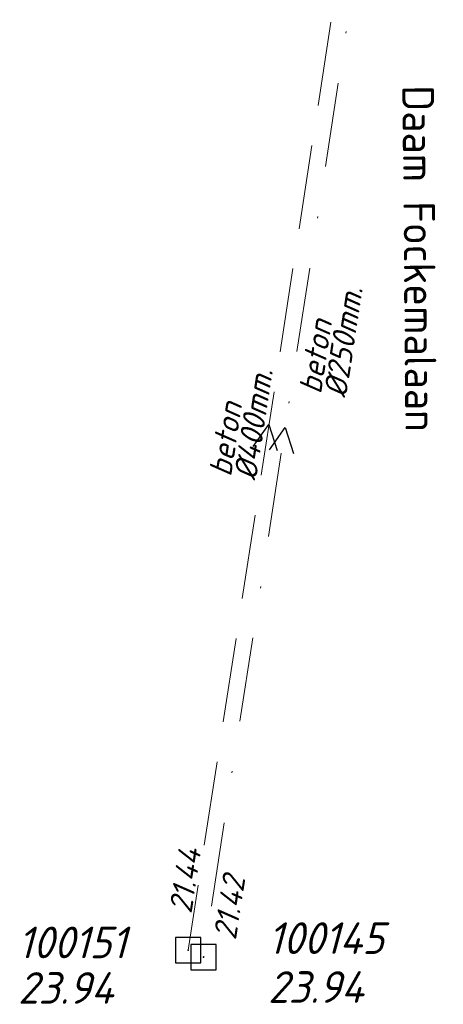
# Model space of a CAD drawing. Header units: metres. Extents: x 152202 to 157341, y 461610 to 468701.
# Tile 2 of 238: x 152874 to 152899, y 461858 to 461916. Entities that reach past the tile are written whole.
import ezdxf
from ezdxf.enums import TextEntityAlignment as Align

# ---------------------------------------------------------------- set-up
doc = ezdxf.new("R2010")
doc.units = ezdxf.units.M
doc.header["$PDMODE"] = 64
doc.header["$PDSIZE"] = 1.5
doc.linetypes.add('RI-HWA', pattern=[7.4, 5, -2.4])
doc.linetypes.add('RI-VWA', pattern=[11, 5, -3, 0, -3])
doc.layers.get('0').update_dxf_attribs({"linetype": 'CONTINUOUS'})
for name, color, linetype, lineweight in [('B-OI-RI-HWA-BOB-T18', 150, 'CONTINUOUS', 18), ('B-OI-RI-HWA-MATERIAAL-T18', 150, 'CONTINUOUS', 18), ('B-OI-RI-HWA-PUTDEKSELHOOGTE-T25', 150, 'CONTINUOUS', 25), ('B-OI-RI-HWA-PUTNUMMER-T25', 150, 'CONTINUOUS', 25), ('B-OI-RI-HWA_DIAMETER-T18', 150, 'CONTINUOUS', 18), ('B-OI-RI-HWA_RIOOLPUT-S', 150, 'CONTINUOUS', 25), ('B-OI-RI-HWA_TRANSPORTLEIDING-G', 150, 'RI-HWA', 18), ('B-OI-RI-STROOMRICHTING-S', 252, 'CONTINUOUS', 25), ('B-OI-RI-VWA-BOB-T18', 34, 'CONTINUOUS', 18), ('B-OI-RI-VWA-DIAMETER-T18', 34, 'CONTINUOUS', 18), ('B-OI-RI-VWA-MATERIAAL-T18', 34, 'CONTINUOUS', 18), ('B-OI-RI-VWA_PUTDEKSELHOOGTE-T25', 34, 'CONTINUOUS', 25), ('B-OI-RI-VWA_PUTNUMMER-T25', 34, 'CONTINUOUS', 25), ('B-OI-RI-VWA_RIOOLPUT-S', 34, 'CONTINUOUS', 25), ('B-OI-RI-VWA_TRANSPORTLEIDING-G', 34, 'RI-VWA', 18), ('B-RO-OG-TOPOGRAFIE-T18', 2, 'CONTINUOUS', 18)]:
    doc.layers.add(name, color=color, linetype=linetype, lineweight=lineweight)
doc.styles.add('NLCS-ISO-M200-T18', font='NLCS-ISO.ttf', dxfattribs={"height": 360})
doc.styles.add('NLCS-ISO-M750-T18_CURSIEF', font='NLCS-ISO.ttf', dxfattribs={"oblique": 15, "height": 1.35})
doc.styles.add('NLCS-ISO-M750-T25_CURSIEF', font='NLCS-ISO.ttf', dxfattribs={"oblique": 15, "height": 1.875})

# ---------------------------------------------------------------- blocks, each defined once
blk = doc.blocks.new('ACMAP_ANN_TEMPLATE_hwa-diam')
at = {"style": 'NLCS-ISO-M750-T18_CURSIEF', "oblique": 15}
blk.add_attdef('hwa-diam', (-3.7, -1.3), '', height=1.35, dxfattribs=at)
blk = doc.blocks.new('ACMAP_ANN_TEMPLATE_hwa-materiaal')
at = {"style": 'NLCS-ISO-M750-T18_CURSIEF', "oblique": 15}
blk.add_attdef('hwa-mat', (-3.7, 0.2), '', height=1.35, dxfattribs=at)
blk = doc.blocks.new('ACMAP_ANN_TEMPLATE_hwa-nap-r')
at = {"style": 'NLCS-ISO-M750-T18_CURSIEF', "oblique": 15}
blk.add_attdef('hwa-nap-r', (-5.6, 0.2), '', height=1.35, dxfattribs=at)
blk = doc.blocks.new('ACMAP_ANN_TEMPLATE_vwa-diam')
at = {"style": 'NLCS-ISO-M750-T18_CURSIEF', "oblique": 15}
blk.add_attdef('vwa-diam', (0.3, -1.3), '', height=1.35, dxfattribs=at)
blk = doc.blocks.new('ACMAP_ANN_TEMPLATE_vwa-materiaal')
at = {"style": 'NLCS-ISO-M750-T18_CURSIEF', "oblique": 15}
blk.add_attdef('vwa-mat', (0.3, 0.2), '', height=1.35, dxfattribs=at)
blk = doc.blocks.new('ACMAP_ANN_TEMPLATE_vwa-nap-r')
at = {"style": 'NLCS-ISO-M750-T18_CURSIEF', "oblique": 15}
blk.add_attdef('vwa-nap-r', (-5.6, 0.2), '', height=1.35, dxfattribs=at)
blk = doc.blocks.new('ACMAP_ANN_TEMPLATE_hwa-puth')
at = {"color": 0, "linetype": 'ByBlock', "style": 'NLCS-ISO-M750-T25_CURSIEF', "oblique": 15}
blk.add_attdef('hwa-puth', (-9, -6.8), '', height=1.875, dxfattribs=at)
blk = doc.blocks.new('ACMAP_ANN_TEMPLATE_hwa-putnr')
at = {"color": 0, "linetype": 'ByBlock', "style": 'NLCS-ISO-M750-T25_CURSIEF', "oblique": 15}
blk.add_attdef('hwa-putnr', (-9, -4.1), '', height=1.875, dxfattribs=at)
blk = doc.blocks.new('ACMAP_ANN_TEMPLATE_vwa-puth')
at = {"style": 'NLCS-ISO-M750-T25_CURSIEF', "oblique": 15}
blk.add_attdef('vwa-puth', (-3, 5), '', height=1.875, dxfattribs=at)
blk = doc.blocks.new('ACMAP_ANN_TEMPLATE_vwa-putnr')
at = {"style": 'NLCS-ISO-M750-T25_CURSIEF', "oblique": 15}
blk.add_attdef('vaw-putnr', (-3, 7.9), '', height=1.875, dxfattribs=at)

msp = doc.modelspace()

# ---------------------------------------------------------------- linework, layer by layer
at = {"layer": 'B-OI-RI-HWA_RIOOLPUT-S', "transparency": 33554623}
msp.add_point((152883.63, 461861.13), dxfattribs=at)
at = {"layer": 'B-OI-RI-HWA_TRANSPORTLEIDING-G', "transparency": 33554623}
msp.add_line((152893.23, 461923.5), (152883.63, 461861.13), dxfattribs=at)
at = {"layer": 'B-OI-RI-STROOMRICHTING-S', "transparency": 33554623}
for points in [[(152887.5, 461891), (152888.43, 461892.32), (152888.92, 461890.78)], [(152888.46, 461890.81), (152889.39, 461892.13), (152889.88, 461890.59)]]:
    msp.add_lwpolyline(points, dxfattribs=at)
at = {"layer": 'B-OI-RI-VWA_RIOOLPUT-S', "transparency": 33554623}
msp.add_point((152884.55, 461860.72), dxfattribs=at)
at = {"layer": 'B-OI-RI-VWA_TRANSPORTLEIDING-G', "transparency": 33554623}
msp.add_line((152894.23, 461923.53), (152884.55, 461860.72), dxfattribs=at)

# ---------------------------------------------------------------- block references
at = {"layer": 'B-OI-RI-HWA-BOB-T18', "transparency": 33554623}
ref = msp.add_blockref('ACMAP_ANN_TEMPLATE_hwa-nap-r', (152884.874, 461868.759), dxfattribs=dict(at, rotation=81.24969592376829))
ref.add_attrib('hwa-nap-r', '21.44', (152883.825, 461863.255), dxfattribs={"layer": '0', "color": 0, "linetype": 'ByBlock', "height": 1.35, "rotation": 81.2497, "style": 'NLCS-ISO-M750-T18_CURSIEF', "oblique": 15})
at = {"layer": 'B-OI-RI-HWA-MATERIAAL-T18', "transparency": 33554623}
ref = msp.add_blockref('ACMAP_ANN_TEMPLATE_hwa-materiaal', (152886.939, 461892.803), dxfattribs=dict(at, rotation=81.24969592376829))
ref.add_attrib('hwa-mat', 'beton', (152886.178, 461889.176), dxfattribs={"layer": '0', "color": 0, "linetype": 'ByBlock', "height": 1.35, "rotation": 81.2497, "style": 'NLCS-ISO-M750-T18_CURSIEF', "oblique": 15})
at = {"layer": 'B-OI-RI-HWA-PUTDEKSELHOOGTE-T25', "transparency": 33554623}
msp.add_blockref('ACMAP_ANN_TEMPLATE_hwa-puth', (152882.532, 461864.751), dxfattribs=at).add_auto_attribs({'hwa-puth': '23.94'})
at = {"layer": 'B-OI-RI-HWA-PUTNUMMER-T25', "transparency": 33554623}
msp.add_blockref('ACMAP_ANN_TEMPLATE_hwa-putnr', (152882.532, 461864.751), dxfattribs=at).add_auto_attribs({'hwa-putnr': '100151'})
at = {"layer": 'B-OI-RI-HWA_DIAMETER-T18', "transparency": 33554623}
ref = msp.add_blockref('ACMAP_ANN_TEMPLATE_hwa-diam', (152886.939, 461892.803), dxfattribs=dict(at, rotation=81.24969592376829))
ref.add_attrib('hwa-diam', '%%c400mm.', (152887.661, 461888.948), dxfattribs={"layer": '0', "color": 0, "linetype": 'ByBlock', "height": 1.35, "rotation": 81.2497, "style": 'NLCS-ISO-M750-T18_CURSIEF', "oblique": 15})
at = {"layer": 'B-OI-RI-VWA-BOB-T18', "transparency": 33554623}
ref = msp.add_blockref('ACMAP_ANN_TEMPLATE_vwa-nap-r', (152887.51, 461867.192), dxfattribs=dict(at, rotation=81.23875791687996))
ref.add_attrib('vwa-nap-r', '21.42', (152886.46, 461861.688), dxfattribs={"layer": '0', "color": 0, "linetype": 'ByBlock', "height": 1.35, "rotation": 81.23876, "style": 'NLCS-ISO-M750-T18_CURSIEF', "oblique": 15})
at = {"layer": 'B-OI-RI-VWA-DIAMETER-T18', "transparency": 33554623}
ref = msp.add_blockref('ACMAP_ANN_TEMPLATE_vwa-diam', (152891.668, 461893.75), dxfattribs=dict(at, rotation=81.23875791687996))
ref.add_attrib('vwa-diam', '%%c250mm.', (152892.998, 461893.849), dxfattribs={"layer": '0', "color": 0, "linetype": 'ByBlock', "height": 1.35, "rotation": 81.23876, "style": 'NLCS-ISO-M750-T18_CURSIEF', "oblique": 15})
at = {"layer": 'B-OI-RI-VWA-MATERIAAL-T18', "transparency": 33554623}
ref = msp.add_blockref('ACMAP_ANN_TEMPLATE_vwa-materiaal', (152891.668, 461893.75), dxfattribs=dict(at, rotation=81.23875791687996))
ref.add_attrib('vwa-mat', 'beton', (152891.516, 461894.077), dxfattribs={"layer": '0', "color": 0, "linetype": 'ByBlock', "height": 1.35, "rotation": 81.23876, "style": 'NLCS-ISO-M750-T18_CURSIEF', "oblique": 15})
at = {"layer": 'B-OI-RI-VWA_PUTDEKSELHOOGTE-T25', "transparency": 33554623}
ref = msp.add_blockref('ACMAP_ANN_TEMPLATE_vwa-puth', (152891.372, 461853.005), dxfattribs=at)
ref.add_attrib('vwa-puth', '23.94', (152888.372, 461858.005), dxfattribs={"layer": '0', "color": 0, "linetype": 'ByBlock', "height": 1.875, "style": 'NLCS-ISO-M750-T25_CURSIEF', "oblique": 15})
at = {"layer": 'B-OI-RI-VWA_PUTNUMMER-T25', "transparency": 33554623}
ref = msp.add_blockref('ACMAP_ANN_TEMPLATE_vwa-putnr', (152891.372, 461853.005), dxfattribs=at)
ref.add_attrib('vaw-putnr', '100145', (152888.372, 461860.905), dxfattribs={"layer": '0', "color": 0, "linetype": 'ByBlock', "height": 1.875, "style": 'NLCS-ISO-M750-T25_CURSIEF', "oblique": 15})

# ---------------------------------------------------------------- texts
at = {"layer": 'B-RO-OG-TOPOGRAFIE-T18', "style": 'NLCS-ISO-M200-T18'}
msp.add_text('Daam Fockemalaan', height=1.875, rotation=270.5, dxfattribs=at).set_placement((152897.371, 461902.159), align=Align.MIDDLE)

doc.saveas('drawing.dxf')
